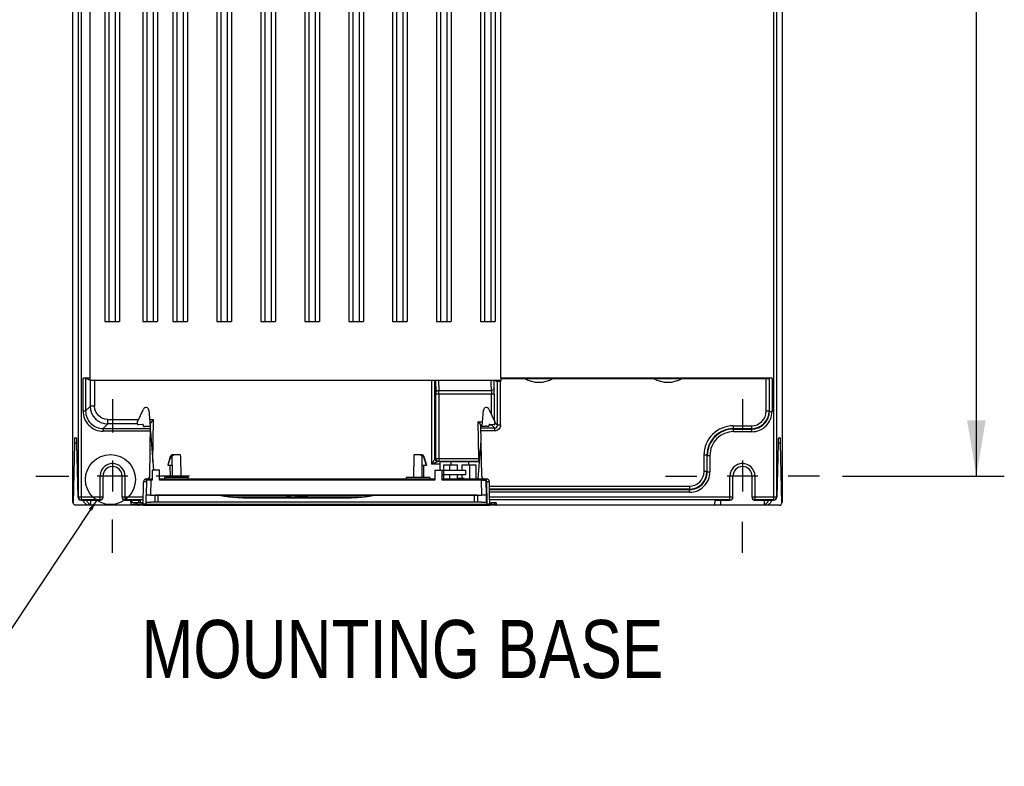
# Model space of a CAD drawing. Header units: inches. Extents: x 0 to 82.7, y 0 to 58.5.
# Tile 24 of 60: x 52.2 to 65.4, y 16.1 to 26.1. Entities that reach past the tile are written whole.
import ezdxf

# ---------------------------------------------------------------- set-up
doc = ezdxf.new("R2010")
doc.units = ezdxf.units.IN
doc.header["$LTSCALE"] = 4.547244
doc.header["$MEASUREMENT"] = 0
doc.linetypes.add('CENTER', pattern=[0.6, 0.375, -0.075, 0.075, -0.075])
doc.layers.get('0').update_dxf_attribs({"linetype": 'CONTINUOUS'})
doc.layers.add('DEFAULT_1', color=7, linetype='CENTER')
doc.styles.get("Standard").update_dxf_attribs({"font": 'txt', "width": 0.8})
doc.styles.add('TEXTSTYLE_5', font='txt', dxfattribs={"width": 0.8})
doc.dimstyles.new('DIMSTYLE_2', dxfattribs={"dimtxt": 0.78125, "dimasz": 0.75, "dimexe": 0.18, "dimexo": 0.0625, "dimgap": 0.09, "dimtad": 1, "dimdec": 0, "dimzin": 4, "dimdsep": 46, "dimtxsty": 'STANDARD', "dimblk": '_FILLED', "dimblk1": '_FILLED', "dimblk2": '_FILLED', "dimcen": 0.09, "dimadec": 0, "dimazin": 0, "dimtfac": 1, "dimtdec": 0, "dimtofl": 0, "dimtmove": 0, "dimatfit": 3, "dimldrblk": '_FILLED', "dimfxl": 1, "dimtolj": 1, "dimtzin": 4, "dimarcsym": 0})
doc.dimstyles.get("Standard").update_dxf_attribs({"dimtxt": 0.78125, "dimasz": 0.15, "dimexe": 0.18, "dimexo": 0.0625, "dimgap": 0.09, "dimtad": 1, "dimdec": 3, "dimzin": 4, "dimdsep": 46, "dimtxsty": 'STANDARD', "dimblk": '_FILLED', "dimblk1": '_FILLED', "dimblk2": '_FILLED', "dimcen": 0.09, "dimadec": 0, "dimazin": 0, "dimtp": 0.001, "dimtm": 0.001, "dimtfac": 1, "dimtdec": 3, "dimtofl": 0, "dimtmove": 0, "dimatfit": 3, "dimldrblk": '_FILLED', "dimfxl": 1, "dimtolj": 1, "dimtzin": 4, "dimarcsym": 0})

# ---------------------------------------------------------------- blocks, each defined once
blk = doc.blocks.new('_FILLED')
at = {"color": 0, "linetype": 'BYBLOCK'}
blk.add_solid([(0, 0), (-1, 0.167), (-1, -0.167)], dxfattribs=at)
blk = doc.blocks.new('*D7')
at = {"color": 7, "linetype": 'CONTINUOUS'}
for p, q in [((63.253, 35.793), (65.425, 35.793)), ((65.05, 35.793), (65.05, 27.885)), ((65.05, 19.976), (65.05, 27.885)), ((63.253, 19.976), (65.425, 19.976))]:
    blk.add_line(p, q, dxfattribs=at)
at = {"color": 7, "linetype": 'CONTINUOUS', "xscale": 0.75, "yscale": 0.75, "zscale": 0.75}
for p, rotation in [((65.05, 35.793), 90), ((65.05, 19.976), 270)]:
    blk.add_blockref('_FILLED', p, dxfattribs=dict(at, rotation=rotation))
at = {"color": 7, "linetype": 'CONTINUOUS', "insert": (64.074, 27.885), "char_height": 0.7812, "width": 1.875, "attachment_point": 2, "rotation": 90, "line_spacing_factor": 0.9}
blk.add_mtext('402', dxfattribs=at)

msp = doc.modelspace()

# ---------------------------------------------------------------- linework, layer by layer
at = {"color": 7, "linetype": 'CONTINUOUS'}
for p, q in [((52.91, 19.621), (52.91, 36.079)), ((52.983, 19.694), (52.983, 36.006)), ((53.022, 36.046), (53.022, 19.655)), ((54.312, 22.053), (54.312, 36.086)), ((54.391, 36.086), (54.391, 22.053)), ((54.902, 22.053), (54.902, 36.086)), ((54.982, 36.086), (54.982, 22.053)), ((55.493, 22.053), (55.493, 36.086)), ((55.572, 36.086), (55.572, 22.053)), ((56.083, 22.053), (56.083, 36.086)), ((56.163, 36.086), (56.163, 22.053)), ((56.674, 22.053), (56.674, 36.086)), ((56.754, 36.086), (56.754, 22.053)), ((57.264, 22.053), (57.264, 36.086)), ((57.344, 36.086), (57.344, 22.053)), ((57.855, 22.053), (57.855, 36.086)), ((57.935, 36.086), (57.935, 22.053)), ((58.445, 22.053), (58.445, 36.086)), ((58.525, 36.086), (58.525, 22.053)), ((62.326, 19.655), (62.326, 36.046)), ((62.366, 36.006), (62.366, 19.694)), ((62.438, 36.079), (62.438, 19.621)), ((53.14, 21.264), (53.14, 34.876)), ((53.396, 22.053), (53.396, 34.543)), ((53.476, 34.543), (53.476, 22.053)), ((53.908, 22.053), (53.908, 34.543)), ((53.987, 34.543), (53.987, 22.053)), ((58.659, 21.289), (58.659, 32.542)), ((53.337, 30.939), (53.337, 22.053)), ((53.534, 30.939), (53.534, 22.053)), ((53.849, 30.939), (53.849, 22.053)), ((54.046, 30.939), (54.046, 22.053)), ((54.253, 30.939), (54.253, 22.053)), ((54.45, 30.939), (54.45, 22.053)), ((54.844, 30.939), (54.844, 22.053)), ((55.04, 30.939), (55.04, 22.053)), ((55.434, 30.939), (55.434, 22.053)), ((55.631, 30.939), (55.631, 22.053)), ((56.025, 30.939), (56.025, 22.053)), ((56.222, 30.939), (56.222, 22.053)), ((56.615, 30.939), (56.615, 22.053)), ((56.812, 30.939), (56.812, 22.053)), ((57.206, 30.939), (57.206, 22.053)), ((57.403, 30.939), (57.403, 22.053)), ((57.796, 30.939), (57.796, 22.053)), ((57.993, 30.939), (57.993, 22.053)), ((58.387, 30.939), (58.387, 22.053)), ((58.584, 30.939), (58.584, 22.053)), ((53.337, 22.053), (53.534, 22.053)), ((53.849, 22.053), (54.046, 22.053)), ((54.253, 22.053), (54.45, 22.053)), ((54.844, 22.053), (55.04, 22.053)), ((55.434, 22.053), (55.631, 22.053)), ((56.025, 22.053), (56.222, 22.053)), ((56.615, 22.053), (56.812, 22.053)), ((57.206, 22.053), (57.403, 22.053)), ((57.796, 22.053), (57.993, 22.053)), ((58.387, 22.053), (58.584, 22.053)), ((53.14, 21.289), (53.045, 21.289)), ((53.045, 20.85), (53.045, 21.289)), ((53.08, 21.289), (53.141, 21.263)), ((53.08, 21.289), (53.08, 20.85)), ((53.14, 21.264), (57.778, 21.264)), ((53.142, 21.264), (53.142, 20.912)), ((53.201, 21.263), (53.201, 20.914)), ((57.734, 20.134), (57.734, 21.263)), ((57.773, 20.212), (57.774, 21.263)), ((57.778, 21.263), (58.659, 21.263)), ((57.783, 21.263), (57.786, 21.1)), ((57.823, 21.263), (57.825, 21.126)), ((58.572, 21.151), (58.57, 21.263)), ((58.594, 21.263), (58.594, 21.25)), ((58.594, 21.25), (58.659, 21.25)), ((58.615, 20.661), (58.615, 21.25)), ((58.655, 20.662), (58.655, 21.25)), ((62.304, 21.289), (58.659, 21.289)), ((58.659, 21.286), (58.978, 21.286)), ((58.659, 21.286), (58.659, 21.25)), ((58.978, 21.286), (59.363, 21.286)), ((59.363, 21.286), (60.71, 21.286)), ((60.71, 21.286), (61.095, 21.286)), ((61.095, 21.286), (62.225, 21.286)), ((62.225, 20.848), (62.225, 21.286)), ((62.269, 21.289), (62.264, 21.287)), ((62.264, 21.287), (62.264, 20.848)), ((62.269, 20.843), (62.269, 21.289)), ((62.304, 21.289), (62.304, 20.843)), ((57.786, 21.075), (57.786, 21.1)), ((58.572, 21.075), (57.786, 21.075)), ((57.786, 20.212), (57.786, 21.075)), ((57.825, 21.126), (58.533, 21.126)), ((57.825, 21.075), (57.825, 20.173)), ((58.533, 20.802), (58.533, 21.075)), ((58.572, 21.075), (58.572, 20.718)), ((53.142, 20.912), (53.08, 20.85)), ((53.045, 20.85), (53.08, 20.85)), ((53.777, 20.703), (53.857, 20.874)), ((53.929, 20.861), (53.946, 20.641)), ((58.41, 20.644), (58.428, 20.861)), ((58.5, 20.874), (58.58, 20.703)), ((62.264, 20.848), (62.225, 20.848)), ((62.269, 20.843), (62.264, 20.848)), ((62.269, 20.843), (62.304, 20.843)), ((53.316, 20.614), (53.378, 20.676)), ((53.378, 20.736), (53.792, 20.736)), ((53.378, 20.676), (53.378, 20.736)), ((53.777, 20.676), (53.378, 20.676)), ((53.777, 20.672), (53.777, 20.703)), ((53.845, 20.669), (53.785, 20.664)), ((53.857, 20.642), (53.856, 20.66)), ((53.857, 20.642), (53.874, 20.642)), ((53.891, 20.641), (53.874, 20.642)), ((53.933, 20.641), (53.891, 20.641)), ((53.939, 20.736), (53.994, 20.736)), ((53.942, 19.976), (53.954, 20.68)), ((53.954, 20.676), (53.944, 20.676)), ((53.945, 20.653), (53.953, 20.653)), ((53.984, 20.17), (53.994, 20.736)), ((58.351, 20.704), (58.415, 20.704)), ((58.351, 20.704), (58.36, 20.212)), ((58.372, 20.684), (58.351, 20.704)), ((58.38, 20.676), (58.372, 20.684)), ((58.391, 20.665), (58.38, 20.676)), ((58.391, 20.665), (58.412, 20.665)), ((58.403, 19.976), (58.391, 20.665)), ((58.411, 20.644), (58.453, 20.644)), ((58.471, 20.644), (58.453, 20.644)), ((58.471, 20.644), (58.5, 20.644)), ((58.5, 20.644), (58.501, 20.66)), ((58.501, 20.665), (58.533, 20.665)), ((58.571, 20.664), (58.511, 20.669)), ((58.533, 20.665), (58.533, 20.667)), ((58.533, 20.665), (58.576, 20.622)), ((58.58, 20.672), (58.58, 20.703)), ((58.615, 20.661), (58.58, 20.697)), ((58.655, 20.661), (58.615, 20.661)), ((61.783, 20.651), (62.028, 20.651)), ((61.783, 20.651), (61.783, 20.611)), ((62.028, 20.651), (62.028, 20.611)), ((53.316, 20.614), (53.953, 20.614)), ((53.316, 20.614), (53.316, 20.578)), ((53.952, 20.578), (53.316, 20.578)), ((53.952, 20.572), (53.994, 20.055)), ((58.392, 20.622), (58.576, 20.622)), ((58.576, 20.582), (58.392, 20.582)), ((58.576, 20.622), (58.576, 20.582)), ((62.028, 20.611), (61.783, 20.611)), ((61.788, 20.607), (61.783, 20.611)), ((61.788, 20.607), (62.032, 20.607)), ((61.788, 20.571), (61.788, 20.607)), ((62.032, 20.571), (61.788, 20.571)), ((62.028, 20.611), (62.032, 20.607)), ((62.032, 20.571), (62.032, 20.607)), ((52.929, 20.418), (52.911, 19.612)), ((52.963, 20.418), (52.929, 20.418)), ((52.933, 20.488), (52.959, 20.488)), ((52.979, 19.69), (52.963, 20.418)), ((58.353, 19.937), (58.395, 20.451)), ((62.386, 20.418), (62.37, 19.69)), ((62.42, 20.418), (62.386, 20.418)), ((62.39, 20.488), (62.416, 20.488)), ((62.437, 19.612), (62.42, 20.418)), ((54.237, 20.26), (54.218, 20.24)), ((54.352, 20.26), (54.238, 20.26)), ((54.354, 20.249), (54.359, 19.957)), ((57.491, 20.249), (57.486, 19.957)), ((57.607, 20.26), (57.492, 20.26)), ((57.607, 20.26), (57.627, 20.24)), ((61.429, 20.257), (61.39, 20.257)), ((61.39, 20.035), (61.39, 20.257)), ((61.429, 20.257), (61.434, 20.253)), ((61.429, 20.257), (61.429, 20.035)), ((61.434, 20.253), (61.469, 20.253)), ((61.434, 20.03), (61.434, 20.253)), ((61.469, 20.253), (61.469, 20.03)), ((53.442, 20.183), (53.442, 19.77)), ((54.218, 20.24), (54.186, 20.122)), ((54.186, 20.122), (54.241, 20.122)), ((54.23, 20.24), (54.218, 20.24)), ((54.22, 19.956), (54.218, 20.122)), ((54.241, 20.122), (54.242, 20.242)), ((54.241, 20.122), (54.242, 19.957)), ((57.603, 20.122), (57.602, 20.242)), ((57.602, 19.957), (57.603, 20.122)), ((57.603, 20.122), (57.659, 20.122)), ((57.627, 20.24), (57.615, 20.24)), ((57.624, 19.956), (57.627, 20.122)), ((57.627, 20.24), (57.659, 20.122)), ((57.842, 20.134), (57.734, 20.134)), ((57.773, 20.212), (58.36, 20.212)), ((58.361, 20.173), (57.813, 20.173)), ((58.373, 20.165), (57.842, 20.165)), ((57.842, 20.165), (57.842, 20.055)), ((57.891, 20.126), (58.078, 20.126)), ((57.891, 20.126), (57.891, 19.937)), ((57.97, 20.126), (57.97, 20.055)), ((57.989, 20.165), (57.989, 20.126)), ((58.078, 20.055), (58.078, 20.126)), ((58.137, 20.126), (58.324, 20.126)), ((58.137, 20.126), (58.137, 20.055)), ((58.225, 20.165), (58.225, 20.126)), ((58.245, 19.937), (58.245, 20.126)), ((58.324, 20.126), (58.324, 19.937)), ((58.376, 20.213), (58.36, 20.212)), ((58.36, 20.212), (58.361, 20.173)), ((58.361, 20.165), (58.361, 20.173)), ((61.907, 20.183), (61.907, 19.77)), ((54.072, 20.055), (53.973, 20.055)), ((53.973, 20.055), (53.973, 19.922)), ((54.072, 19.922), (54.072, 20.055)), ((57.773, 20.055), (58.186, 20.055)), ((57.773, 20.055), (57.773, 19.922)), ((57.871, 19.922), (57.871, 20.055)), ((58.186, 19.992), (57.891, 19.992)), ((57.97, 19.992), (57.97, 19.937)), ((58.078, 19.941), (58.078, 19.992)), ((58.137, 19.992), (58.137, 19.937)), ((58.186, 20.055), (58.186, 19.992)), ((61.429, 20.035), (61.39, 20.035)), ((61.434, 20.03), (61.429, 20.035)), ((61.434, 20.03), (61.469, 20.03)), ((53.275, 19.976), (53.235, 19.976)), ((53.314, 19.976), (53.275, 19.976)), ((53.275, 19.652), (53.275, 19.975)), ((53.57, 19.976), (53.314, 19.976)), ((53.314, 19.691), (53.314, 19.976)), ((53.609, 19.976), (53.57, 19.976)), ((53.57, 19.691), (53.57, 19.976)), ((53.609, 19.977), (53.609, 19.652)), ((53.649, 19.976), (53.609, 19.976)), ((53.853, 19.583), (53.858, 19.898)), ((53.896, 19.909), (53.895, 19.937)), ((53.898, 19.921), (53.895, 19.719)), ((53.898, 19.937), (53.902, 19.937)), ((53.91, 19.922), (53.899, 19.922)), ((53.942, 19.922), (53.91, 19.922)), ((53.914, 19.937), (53.973, 19.937)), ((53.95, 19.922), (53.942, 19.922)), ((53.957, 19.922), (53.95, 19.922)), ((53.957, 19.922), (53.954, 19.72)), ((53.957, 19.937), (53.957, 19.922)), ((53.973, 19.922), (53.957, 19.922)), ((54.072, 19.937), (57.773, 19.937)), ((57.773, 19.922), (54.072, 19.922)), ((54.456, 19.957), (54.141, 19.957)), ((54.141, 19.957), (54.141, 19.937)), ((54.456, 19.957), (54.456, 19.937)), ((55.754, 19.922), (55.754, 19.937)), ((56.09, 19.937), (56.09, 19.922)), ((57.704, 19.957), (57.389, 19.957)), ((57.389, 19.957), (57.389, 19.937)), ((57.704, 19.957), (57.704, 19.937)), ((57.871, 19.937), (58.466, 19.937)), ((58.399, 19.922), (57.871, 19.922)), ((58.166, 19.941), (58.068, 19.941)), ((58.068, 19.941), (58.068, 19.937)), ((58.095, 19.941), (58.095, 19.937)), ((58.101, 19.941), (58.101, 19.937)), ((58.116, 19.941), (58.116, 19.937)), ((58.131, 19.941), (58.131, 19.937)), ((58.166, 19.941), (58.166, 19.937)), ((58.399, 19.922), (58.399, 19.937)), ((58.403, 19.72), (58.399, 19.922)), ((58.414, 19.922), (58.446, 19.922)), ((58.446, 19.922), (58.458, 19.922)), ((58.458, 19.921), (58.462, 19.719)), ((58.466, 19.898), (58.458, 19.898)), ((58.462, 19.936), (58.46, 19.909)), ((58.466, 19.898), (58.466, 19.937)), ((58.466, 19.898), (58.472, 19.598)), ((58.508, 19.758), (58.506, 19.898)), ((61.739, 19.976), (61.7, 19.976)), ((61.779, 19.976), (61.739, 19.976)), ((61.739, 19.652), (61.739, 19.975)), ((62.035, 19.976), (61.779, 19.976)), ((61.779, 19.691), (61.779, 19.976)), ((62.074, 19.976), (62.035, 19.976)), ((62.035, 19.691), (62.035, 19.976)), ((62.074, 19.977), (62.074, 19.652)), ((62.113, 19.976), (62.074, 19.976)), ((53.895, 19.627), (53.895, 19.719)), ((53.954, 19.72), (58.403, 19.72)), ((54.013, 19.629), (54.013, 19.717)), ((58.304, 19.718), (54.052, 19.718)), ((54.052, 19.718), (54.052, 19.628)), ((54.886, 19.717), (54.882, 19.718)), ((56.042, 19.717), (56.046, 19.718)), ((58.304, 19.628), (58.304, 19.718)), ((58.344, 19.717), (58.344, 19.629)), ((58.462, 19.719), (58.462, 19.627)), ((58.507, 19.838), (61.193, 19.838)), ((61.193, 19.798), (58.508, 19.798)), ((58.508, 19.794), (61.197, 19.794)), ((61.197, 19.758), (58.509, 19.758)), ((58.509, 19.694), (58.509, 19.758)), ((61.193, 19.838), (61.193, 19.798)), ((61.193, 19.798), (61.197, 19.794)), ((61.197, 19.758), (61.197, 19.794)), ((53.747, 19.583), (52.95, 19.583)), ((52.983, 19.694), (52.979, 19.69)), ((52.983, 19.694), (53.314, 19.694)), ((53.019, 19.652), (53.022, 19.655)), ((53.019, 19.652), (53.275, 19.652)), ((53.275, 19.655), (53.022, 19.655)), ((53.151, 19.596), (53.152, 19.652)), ((53.57, 19.694), (53.855, 19.694)), ((53.854, 19.655), (53.609, 19.655)), ((53.609, 19.652), (53.732, 19.652)), ((53.685, 19.652), (53.686, 19.595)), ((53.705, 19.616), (53.705, 19.652)), ((53.792, 19.616), (53.705, 19.616)), ((53.773, 19.594), (53.725, 19.594)), ((53.733, 19.594), (53.733, 19.583)), ((53.747, 19.597), (53.75, 19.614)), ((53.767, 19.596), (53.77, 19.614)), ((53.767, 19.596), (53.833, 19.596)), ((53.834, 19.614), (53.77, 19.614)), ((53.791, 19.649), (53.792, 19.616)), ((53.811, 19.65), (53.812, 19.617)), ((53.812, 19.593), (53.812, 19.585)), ((53.853, 19.583), (53.812, 19.583)), ((53.834, 19.615), (53.833, 19.596)), ((53.853, 19.584), (58.511, 19.584)), ((53.893, 19.598), (53.893, 19.627)), ((53.893, 19.598), (58.472, 19.598)), ((58.403, 19.626), (53.954, 19.626)), ((54.052, 19.628), (58.304, 19.628)), ((55.021, 19.697), (55.907, 19.698)), ((55.021, 19.697), (55.026, 19.697)), ((55.024, 19.698), (55.026, 19.698)), ((55.341, 19.681), (56.504, 19.681)), ((55.725, 19.682), (55.726, 19.682)), ((55.726, 19.682), (55.728, 19.682)), ((55.728, 19.682), (55.731, 19.682)), ((55.731, 19.682), (55.741, 19.682)), ((55.734, 19.682), (55.732, 19.682)), ((55.781, 19.697), (55.781, 19.697)), ((55.781, 19.697), (55.781, 19.697)), ((55.784, 19.697), (55.789, 19.697)), ((55.792, 19.681), (55.794, 19.681)), ((55.796, 19.684), (55.822, 19.686)), ((55.92, 19.695), (55.923, 19.695)), ((55.923, 19.695), (55.926, 19.695)), ((55.936, 19.696), (55.94, 19.696)), ((55.94, 19.699), (55.949, 19.7)), ((55.963, 19.697), (56.829, 19.698)), ((55.968, 19.697), (55.968, 19.697)), ((56.024, 19.712), (56.022, 19.712)), ((56.462, 19.681), (56.488, 19.681)), ((56.488, 19.681), (56.492, 19.681)), ((56.492, 19.681), (56.514, 19.681)), ((56.809, 19.697), (56.814, 19.697)), ((56.829, 19.698), (56.829, 19.698)), ((58.509, 19.694), (61.779, 19.694)), ((58.511, 19.615), (58.509, 19.694)), ((61.739, 19.655), (58.51, 19.655)), ((58.511, 19.614), (58.511, 19.583)), ((62.399, 19.583), (58.511, 19.583)), ((58.575, 19.614), (58.53, 19.614)), ((58.531, 19.596), (58.53, 19.614)), ((58.531, 19.596), (58.578, 19.596)), ((58.575, 19.614), (58.578, 19.596)), ((58.595, 19.614), (58.597, 19.597)), ((61.536, 19.585), (61.538, 19.65)), ((61.615, 19.583), (61.616, 19.652)), ((61.616, 19.652), (61.739, 19.652)), ((62.035, 19.694), (62.366, 19.694)), ((62.326, 19.655), (62.074, 19.655)), ((62.074, 19.652), (62.33, 19.652)), ((62.197, 19.652), (62.198, 19.596)), ((62.33, 19.652), (62.326, 19.655)), ((62.37, 19.69), (62.366, 19.694))]:
    msp.add_line(p, q, dxfattribs=at)
for points in [[(55.723, 19.682), (55.723, 19.682), (55.723, 19.682), (55.723, 19.682), (55.724, 19.682), (55.724, 19.682), (55.725, 19.682)], [(55.741, 19.682), (55.769, 19.683), (55.796, 19.684)], [(55.789, 19.697), (55.794, 19.697), (55.799, 19.697), (55.804, 19.697), (55.808, 19.696), (55.813, 19.696), (55.817, 19.696), (55.82, 19.696), (55.824, 19.695), (55.827, 19.695), (55.83, 19.695), (55.832, 19.694), (55.834, 19.694), (55.836, 19.694), (55.837, 19.694), (55.837, 19.694)], [(55.822, 19.686), (55.848, 19.687), (55.873, 19.69)], [(55.873, 19.69), (55.897, 19.692), (55.92, 19.695)], [(55.926, 19.695), (55.929, 19.696), (55.933, 19.696), (55.936, 19.696)], [(55.94, 19.696), (55.944, 19.697), (55.949, 19.697), (55.953, 19.697)], [(55.953, 19.697), (55.958, 19.697), (55.963, 19.697)], [(56.023, 19.711), (56.022, 19.711), (56.021, 19.71), (56.021, 19.71), (56.021, 19.71), (56.022, 19.711), (56.024, 19.711), (56.024, 19.711)]]:
    msp.add_lwpolyline(points, dxfattribs=at)
msp.add_circle((53.414, 19.928), 0.336, dxfattribs=at)
for centre, radius, start, end in [((11.048, 20.406), 47.49, 0.869, 1.0341), ((59.17, 21.63), 0.394, 240.7172, 299.2828), ((60.903, 21.63), 0.394, 240.7172, 299.2828), ((51.145, 21.079), 6.681, 359.9651, 0.4017), ((53.378, 20.912), 0.236, 180.0313, 269.9949), ((53.316, 20.85), 0.272, 179.997, 270.003), ((53.316, 20.85), 0.236, 179.9991, 270.0009), ((53.891, 20.858), 0.0379, 4.5987, 155), ((58.465, 20.858), 0.0379, 25, 175.4013), ((62.028, 20.848), 0.236, 270.0069, 359.9931), ((62.028, 20.848), 0.197, 269.9938, 0.0056), ((62.032, 20.843), 0.272, 269.997, 0.003), ((62.032, 20.843), 0.236, 269.9991, 0.0009), ((53.785, 20.672), 0.00787, 180, 275), ((53.846, 20.659), 0.00984, 3.0734, 95), ((53.934, 19.788), 0.854, 89.1909, 90.0603), ((54.133, 20.575), 0.21, 143.5324, 144.9757), ((58.411, 21.757), 1.102, 269.8182, 269.9996), ((58.51, 20.659), 0.00984, 85, 176.9266), ((58.533, 20.704), 0.0391, 270.0339, 277.5798), ((58.572, 20.672), 0.00787, 265, 360), ((58.576, 20.661), 0.0393, 269.9724, 0.029), ((61.783, 20.257), 0.394, 89.9962, 180.0038), ((61.783, 20.257), 0.354, 89.9938, 180.0062), ((61.788, 20.253), 0.354, 89.999, 180.001), ((61.788, 20.253), 0.319, 89.9959, 180.0042), ((55.419, 18.411), 2.177, 121.8481, 122.715), ((54.314, 20.249), 0.0401, 1.0205, 15.8539), ((57.531, 20.249), 0.0401, 164.1458, 178.9798), ((56.426, 18.411), 2.177, 57.285, 58.1519), ((57.573, 20.207), 0.0533, 35.1162, 38.5385), ((57.813, 20.212), 0.0394, 179.9959, 269.9954), ((58.361, 20.134), 0.0394, 73.1938, 90), ((53.442, 19.976), 0.128, 0.0813, 180), ((57.891, 19.972), 0.0197, 90, 180), ((61.193, 20.035), 0.236, 270.0069, 359.9931), ((61.193, 20.035), 0.197, 269.9944, 0.0062), ((61.197, 20.03), 0.272, 269.997, 0.003), ((61.197, 20.03), 0.236, 269.9991, 0.0009), ((61.907, 19.976), 0.128, 0, 180), ((53.898, 19.898), 0.0394, 90, 179), ((53.866, 18.287), 1.611, 89.4113, 89.5755), ((53.861, 17.811), 2.087, 88.9924, 89.4059), ((53.914, 19.921), 0.0157, 89.998, 178.9984), ((53.902, 19.976), 0.0394, 270, 359), ((58.422, 15.002), 4.92, 90.0897, 90.2676), ((58.442, 19.976), 0.0394, 181, 270), ((58.442, 19.921), 0.0157, 1.0017, 90.0019), ((58.466, 19.898), 0.0394, 1, 90), ((55.229, 21.559), 1.873, 259.3387, 260.626), ((55.228, 21.562), 1.876, 259.516, 260.2028), ((57.326, 19.732), 1.419, 180.5806, 180.7372), ((55.752, 21.022), 1.337, 280.9717, 282.5673), ((55.754, 21.028), 1.343, 281.5902, 282.7608), ((55.773, 20.997), 1.311, 281.8453, 282.5786), ((56.61, 21.599), 1.914, 277.8881, 280.6165), ((53.022, 19.694), 0.0394, 180.0474, 269.9526), ((53.275, 19.694), 0.0394, 269.9902, 359.9902), ((53.275, 19.691), 0.0394, 269.9932, 359.9872), ((53.609, 19.694), 0.0394, 180.0098, 270.0098), ((53.609, 19.691), 0.0394, 202.7035, 269.9973), ((53.761, 20.618), 1.035, 271.1007, 271.9008), ((53.833, 18.864), 0.733, 89.7267, 89.9993), ((55.234, 21.602), 1.917, 260.2053, 261.5154), ((55.138, 21.013), 1.32, 260.6621, 261.71), ((55.242, 21.651), 1.966, 261.5131, 262.1351), ((55.247, 21.689), 2.005, 262.1352, 262.7349), ((55.328, 22.319), 2.64, 262.7306, 262.9233), ((55.268, 21.843), 2.16, 262.9233, 263.0514), ((55.144, 20.817), 1.127, 263.0176, 263.3521), ((55.309, 22.247), 2.566, 263.3885, 263.9325), ((55.026, 19.741), 0.0438, 270.0921, 279.2408), ((55.225, 21.454), 1.768, 263.8133, 263.9339), ((55.04, 19.718), 0.0229, 264.0063, 275.093), ((55.148, 20.727), 1.038, 263.8943, 264.1938), ((55.268, 21.861), 2.178, 264.0814, 264.8061), ((55.291, 22.134), 2.451, 264.8455, 267.249), ((55.328, 22.906), 3.224, 267.2549, 268.9152), ((55.4, 26.221), 6.54, 268.8311, 269.1881), ((55.343, 22.37), 2.689, 269.239, 269.9486), ((55.352, 19.724), 0.0433, 219.0031, 270), ((55.728, 20.18), 0.499, 269.5398, 270.0234), ((55.728, 19.711), 0.0305, 270.0447, 279.3452), ((55.672, 22.208), 2.527, 271.3623, 271.787), ((55.728, 19.712), 0.0314, 279.3231, 283.7486), ((55.672, 22.038), 2.356, 271.6687, 272.2348), ((55.679, 21.985), 2.304, 271.787, 272.2622), ((55.681, 21.806), 2.125, 272.2367, 272.8826), ((55.687, 21.801), 2.119, 272.2622, 272.7898), ((55.78, 19.069), 0.628, 89.1301, 89.9184), ((55.689, 21.655), 1.973, 272.8827, 273.599), ((55.698, 21.582), 1.9, 272.7795, 273.9951), ((55.696, 21.532), 1.85, 273.5992, 274.3878), ((55.716, 21.328), 1.645, 273.9868, 276.2434), ((55.726, 21.231), 1.548, 276.2642, 277.1119), ((55.907, 20.214), 0.517, 270.0328, 271.3466), ((55.946, 19.456), 0.241, 95.8167, 96.894), ((55.92, 19.72), 0.0254, 265.0538, 277.0972), ((55.931, 19.851), 0.152, 277.0629, 278.6137), ((55.956, 19.727), 0.0268, 255.0056, 264.3017), ((55.739, 21.092), 1.408, 278.7681, 280.2003), ((55.748, 21.04), 1.355, 280.2045, 280.9699), ((55.75, 21.049), 1.365, 281.2675, 281.5133), ((56.02, 19.736), 0.0254, 263.6627, 281.0678), ((55.774, 20.991), 1.304, 281.0788, 281.8453), ((56.054, 20.126), 0.428, 267.9065, 268.9595), ((56.056, 20.199), 0.501, 268.9509, 269.9222), ((56.478, 25.177), 5.496, 270.3728, 270.6479), ((56.498, 23.614), 3.933, 270.6104, 271.8109), ((56.517, 22.906), 3.224, 271.0848, 272.7451), ((56.533, 22.52), 2.838, 271.814, 273.6187), ((56.55, 22.199), 2.517, 272.7684, 274.4987), ((56.589, 21.585), 1.902, 273.6876, 275.091), ((56.567, 21.965), 2.282, 274.5209, 275.1942), ((56.591, 21.58), 1.897, 275.0674, 275.3176), ((56.577, 21.861), 2.178, 275.1939, 275.9186), ((56.696, 20.727), 1.038, 275.8062, 276.1057), ((56.536, 22.247), 2.566, 276.0675, 276.6115), ((56.801, 19.958), 0.262, 276.3234, 276.6437), ((56.826, 19.738), 0.0399, 276.669, 286.412), ((56.7, 20.817), 1.127, 276.6479, 276.9824), ((56.576, 21.843), 2.16, 276.9486, 277.0767), ((56.517, 22.319), 2.64, 277.0767, 277.2694), ((56.598, 21.688), 2.004, 277.265, 277.9014), ((58.472, 17.511), 2.087, 89.5943, 90.0077), ((58.475, 17.983), 1.615, 89.4261, 89.589), ((61.739, 19.694), 0.0394, 269.9902, 359.9902), ((61.739, 19.691), 0.0394, 269.9932, 359.9872), ((62.074, 19.694), 0.0394, 180.0098, 270.0098), ((62.074, 19.691), 0.0394, 202.7035, 269.9973), ((62.169, 19.702), 0.142, 327.0403, 330.0338), ((62.161, 19.707), 0.151, 330.0891, 338.5327), ((62.326, 19.694), 0.0394, 270.0474, 359.9526)]:
    msp.add_arc(centre, radius, start, end, dxfattribs=at)
for centre, major_axis, ratio, start_param, end_param in [((53.045, 21.289), (0.0354, 0), 0.007434, 0.017453, 1.570796), ((62.225, 21.287), (0.0394, 0), 0.007434, -1.570796, -0.017453), ((62.304, 21.289), (0.0354, 0), 0.007434, 1.570796, 3.124139), ((52.933, 20.291), (0, 0.197), 0.026186, -0.000012, 0.872652), ((52.959, 20.291), (0, 0.197), 0.026186, -0.872652, 0.000012), ((62.39, 20.291), (0, 0.197), 0.026186, -0.000012, 0.872652), ((62.416, 20.291), (0, 0.197), 0.026186, -0.872652, 0.000012), ((53.954, 19.719), (0.0591, 0), 0.026177, 1.571087, 3.141125), ((58.403, 19.719), (0.0591, 0), 0.026177, 0.000468, 1.570506), ((53.767, 19.597), (0.0199, 0), 0.025911, 3.137702, 4.705909), ((53.77, 19.614), (0.0199, 0), 0.025888, 1.569501, 3.137709), ((53.954, 19.627), (0.0591, 0), 0.026177, 3.141579, 4.712097), ((58.403, 19.627), (0.0591, 0), 0.026177, -1.570505, 0.000013), ((58.575, 19.614), (0.0199, 0), 0.025888, 0.003884, 1.572092), ((58.577, 19.597), (0.0199, 0), 0.025911, -1.564316, -1.38494), ((62.33, 19.69), (0.0367, 0.0146), 0.970202, -1.960662, -0.390551)]:
    msp.add_ellipse(centre, major_axis=major_axis, ratio=ratio, start_param=start_param, end_param=end_param, dxfattribs=at)
for points, knots in [([(57.786, 21.1), (57.786, 21.107), (57.798, 21.123), (57.815, 21.126), (57.825, 21.126)], [0, 0, 0, 0, 0.426988, 1, 1, 1, 1]), ([(58.572, 21.151), (58.572, 21.144), (58.559, 21.129), (58.542, 21.126), (58.533, 21.126)], [0, 0, 0, 0, 0.426983, 1, 1, 1, 1]), ([(58.533, 21.126), (58.533, 21.122), (58.533, 21.105), (58.533, 21.088), (58.533, 21.075)], [0, 0, 0, 0, 0.221697, 1, 1, 1, 1]), ([(58.572, 21.075), (58.572, 21.082), (58.572, 21.107), (58.572, 21.133), (58.572, 21.151)], [0, 0, 0, 0, 0.270356, 1, 1, 1, 1]), ([(53.201, 20.913), (53.194, 20.913), (53.18, 20.913), (53.164, 20.913), (53.153, 20.913), (53.148, 20.913), (53.144, 20.912), (53.142, 20.912), (53.142, 20.912)], [0, 0, 0, 0, 0.378544, 0.700733, 0.825095, 0.918626, 0.97755, 1, 1, 1, 1]), ([(53.378, 20.736), (53.333, 20.736), (53.239, 20.774), (53.201, 20.868), (53.201, 20.914)], [0, 0, 0, 0, 0.49999, 1, 1, 1, 1]), ([(53.953, 20.641), (53.953, 20.642), (53.949, 20.641), (53.948, 20.641), (53.946, 20.641)], [0, 0, 0, 0, 0.263342, 1, 1, 1, 1]), ([(53.954, 20.68), (53.954, 20.681), (53.956, 20.686), (53.959, 20.691), (53.962, 20.695)], [0, 0, 0, 0, 0.173188, 1, 1, 1, 1]), ([(53.965, 20.7), (53.967, 20.703), (53.977, 20.715), (53.987, 20.727), (53.994, 20.736)], [0, 0, 0, 0, 0.233635, 1, 1, 1, 1]), ([(58.391, 20.655), (58.391, 20.655), (58.394, 20.655), (58.396, 20.655), (58.401, 20.655), (58.405, 20.655), (58.407, 20.655)], [0, 0, 0, 0, 0.072904, 0.281404, 0.602766, 1, 1, 1, 1]), ([(58.411, 20.644), (58.409, 20.644), (58.404, 20.643), (58.398, 20.644), (58.395, 20.643), (58.392, 20.644), (58.392, 20.643)], [0, 0, 0, 0, 0.378578, 0.703422, 0.922416, 1, 1, 1, 1]), ([(58.655, 20.662), (58.655, 20.642), (58.639, 20.6), (58.596, 20.583), (58.576, 20.582)], [0, 0, 0, 0, 0.500313, 1, 1, 1, 1]), ([(53.609, 19.977), (53.609, 20.02), (53.572, 20.109), (53.462, 20.153), (53.375, 20.134), (53.32, 20.097), (53.283, 20.041), (53.275, 19.997), (53.275, 19.975)], [0, 0, 0, 0, 0.247567, 0.495134, 0.621345, 0.747547, 0.873764, 1, 1, 1, 1]), ([(57.773, 20.212), (57.773, 20.211), (57.77, 20.207), (57.765, 20.196), (57.752, 20.172), (57.741, 20.149), (57.734, 20.134)], [0, 0, 0, 0, 0.050928, 0.157423, 0.421219, 1, 1, 1, 1]), ([(57.734, 20.134), (57.742, 20.138), (57.757, 20.146), (57.775, 20.155), (57.79, 20.162), (57.8, 20.167), (57.807, 20.17), (57.811, 20.173), (57.813, 20.173)], [0, 0, 0, 0, 0.292172, 0.577731, 0.714335, 0.841552, 0.948401, 1, 1, 1, 1]), ([(62.074, 19.977), (62.074, 20.02), (62.037, 20.109), (61.926, 20.153), (61.84, 20.134), (61.784, 20.097), (61.748, 20.041), (61.739, 19.997), (61.739, 19.975)], [0, 0, 0, 0, 0.247567, 0.495134, 0.621345, 0.747547, 0.873764, 1, 1, 1, 1]), ([(53.878, 19.898), (53.875, 19.898), (53.871, 19.898), (53.864, 19.899), (53.861, 19.898), (53.858, 19.899), (53.858, 19.898)], [0, 0, 0, 0, 0.413793, 0.731359, 0.931221, 1, 1, 1, 1]), ([(58.506, 19.898), (58.506, 19.898), (58.504, 19.898), (58.503, 19.899), (58.499, 19.898), (58.492, 19.899), (58.481, 19.898), (58.472, 19.898), (58.466, 19.898)], [0, 0, 0, 0, 0.019559, 0.076469, 0.168959, 0.293202, 0.617483, 1, 1, 1, 1]), ([(54.052, 19.718), (54.047, 19.718), (54.038, 19.718), (54.027, 19.718), (54.02, 19.718), (54.016, 19.718), (54.014, 19.717), (54.013, 19.717), (54.013, 19.717)], [0, 0, 0, 0, 0.382373, 0.70647, 0.830659, 0.923131, 0.980098, 1, 1, 1, 1]), ([(54.942, 19.718), (54.941, 19.717), (54.936, 19.712), (54.928, 19.71), (54.924, 19.711)], [0, 0, 0, 0, 0.280618, 1, 1, 1, 1]), ([(55.928, 19.718), (55.929, 19.716), (55.935, 19.709), (55.943, 19.703), (55.949, 19.701)], [0, 0, 0, 0, 0.270273, 1, 1, 1, 1]), ([(56.06, 19.718), (56.059, 19.713), (56.058, 19.707), (56.057, 19.699), (56.055, 19.698)], [0, 0, 0, 0, 0.665381, 1, 1, 1, 1]), ([(56.87, 19.718), (56.869, 19.716), (56.865, 19.708), (56.857, 19.701), (56.851, 19.701)], [0, 0, 0, 0, 0.290424, 1, 1, 1, 1]), ([(58.344, 19.717), (58.344, 19.717), (58.342, 19.717), (58.34, 19.718), (58.336, 19.718), (58.33, 19.718), (58.318, 19.718), (58.309, 19.718), (58.304, 19.718)], [0, 0, 0, 0, 0.019902, 0.076869, 0.169341, 0.29353, 0.617627, 1, 1, 1, 1]), ([(52.95, 19.583), (52.941, 19.583), (52.923, 19.589), (52.913, 19.605), (52.911, 19.612)], [0, 0, 0, 0, 0.53702, 1, 1, 1, 1]), ([(52.979, 19.69), (52.979, 19.681), (52.987, 19.661), (53.008, 19.652), (53.019, 19.652)], [0, 0, 0, 0, 0.460196, 1, 1, 1, 1]), ([(53.107, 19.583), (53.102, 19.585), (53.084, 19.596), (53.069, 19.612), (53.06, 19.625)], [0, 0, 0, 0, 0.264669, 1, 1, 1, 1]), ([(53.125, 19.604), (53.121, 19.607), (53.105, 19.62), (53.095, 19.638), (53.09, 19.652)], [0, 0, 0, 0, 0.259109, 1, 1, 1, 1]), ([(53.705, 19.616), (53.703, 19.616), (53.698, 19.616), (53.692, 19.616), (53.689, 19.616), (53.686, 19.616), (53.686, 19.616)], [0, 0, 0, 0, 0.378154, 0.702805, 0.921959, 1, 1, 1, 1]), ([(53.686, 19.595), (53.686, 19.595), (53.687, 19.595), (53.689, 19.594), (53.693, 19.594), (53.7, 19.594), (53.711, 19.594), (53.72, 19.594), (53.725, 19.594)], [0, 0, 0, 0, 0.019635, 0.075676, 0.166874, 0.290148, 0.615109, 1, 1, 1, 1]), ([(53.732, 19.652), (53.742, 19.652), (53.761, 19.652), (53.783, 19.651), (53.797, 19.651), (53.804, 19.651), (53.808, 19.65), (53.811, 19.65), (53.811, 19.65)], [0, 0, 0, 0, 0.382125, 0.706178, 0.830398, 0.922938, 0.980005, 1, 1, 1, 1]), ([(53.781, 19.583), (53.778, 19.583), (53.762, 19.583), (53.746, 19.583), (53.733, 19.583)], [0, 0, 0, 0, 0.225507, 1, 1, 1, 1]), ([(53.773, 19.594), (53.778, 19.594), (53.787, 19.594), (53.798, 19.594), (53.805, 19.593), (53.809, 19.593), (53.81, 19.593), (53.812, 19.593), (53.812, 19.593)], [0, 0, 0, 0, 0.383306, 0.707737, 0.831577, 0.923558, 0.980171, 1, 1, 1, 1]), ([(53.812, 19.617), (53.812, 19.616), (53.808, 19.617), (53.805, 19.616), (53.799, 19.616), (53.794, 19.616), (53.792, 19.616)], [0, 0, 0, 0, 0.076632, 0.292962, 0.617844, 1, 1, 1, 1]), ([(53.812, 19.585), (53.812, 19.584), (53.81, 19.584), (53.807, 19.584), (53.802, 19.584), (53.798, 19.583), (53.796, 19.583)], [0, 0, 0, 0, 0.067488, 0.259459, 0.573173, 1, 1, 1, 1]), ([(53.834, 19.614), (53.836, 19.614), (53.841, 19.614), (53.847, 19.614), (53.85, 19.615), (53.853, 19.614), (53.853, 19.615)], [0, 0, 0, 0, 0.381722, 0.706434, 0.922969, 1, 1, 1, 1]), ([(53.853, 19.596), (53.853, 19.596), (53.851, 19.595), (53.848, 19.596), (53.843, 19.596), (53.839, 19.596), (53.837, 19.596)], [0, 0, 0, 0, 0.073767, 0.283965, 0.605722, 1, 1, 1, 1]), ([(53.893, 19.598), (53.884, 19.598), (53.871, 19.597), (53.858, 19.598), (53.853, 19.597)], [0, 0, 0, 0, 0.664564, 1, 1, 1, 1]), ([(54.013, 19.629), (54.013, 19.629), (54.014, 19.629), (54.016, 19.628), (54.02, 19.628), (54.027, 19.628), (54.038, 19.628), (54.047, 19.628), (54.052, 19.628)], [0, 0, 0, 0, 0.019902, 0.076869, 0.169341, 0.29353, 0.617627, 1, 1, 1, 1]), ([(54.947, 19.707), (54.955, 19.706), (54.981, 19.703), (55.006, 19.699), (55.024, 19.698)], [0, 0, 0, 0, 0.312774, 1, 1, 1, 1]), ([(55.021, 19.697), (55.021, 19.697), (55.03, 19.696), (55.03, 19.696), (55.034, 19.696)], [0, 0, 0, 0, 0.034738, 1, 1, 1, 1]), ([(55.047, 19.695), (55.046, 19.695), (55.045, 19.695), (55.044, 19.695), (55.043, 19.695)], [0, 0, 0, 0, 0.502601, 1, 1, 1, 1]), ([(55.289, 19.697), (55.287, 19.695), (55.282, 19.687), (55.273, 19.682), (55.267, 19.682)], [0, 0, 0, 0, 0.290967, 1, 1, 1, 1]), ([(55.337, 19.681), (55.338, 19.681), (55.339, 19.681), (55.34, 19.681), (55.341, 19.681)], [0, 0, 0, 0, 0.503489, 1, 1, 1, 1]), ([(55.46, 19.697), (55.461, 19.695), (55.468, 19.686), (55.478, 19.681), (55.486, 19.681)], [0, 0, 0, 0, 0.274848, 1, 1, 1, 1]), ([(55.631, 19.681), (55.624, 19.681), (55.613, 19.686), (55.607, 19.695), (55.605, 19.697)], [0, 0, 0, 0, 0.725092, 1, 1, 1, 1]), ([(55.732, 19.682), (55.728, 19.682), (55.712, 19.682), (55.722, 19.681), (55.724, 19.681)], [0, 0, 0, 0, 0.719174, 1, 1, 1, 1]), ([(55.838, 19.687), (55.841, 19.688), (55.845, 19.688), (55.85, 19.689), (55.851, 19.689), (55.852, 19.691), (55.851, 19.692), (55.849, 19.692), (55.844, 19.693), (55.835, 19.695), (55.816, 19.697), (55.801, 19.697), (55.789, 19.697)], [0, 0, 0, 0, 0.117737, 0.156018, 0.1795, 0.190682, 0.204574, 0.231816, 0.273364, 0.397753, 0.569528, 1, 1, 1, 1]), ([(55.79, 19.684), (55.791, 19.683), (55.791, 19.682), (55.792, 19.682), (55.792, 19.681)], [0, 0, 0, 0, 0.560291, 1, 1, 1, 1]), ([(55.907, 19.698), (55.907, 19.698), (55.907, 19.704), (55.907, 19.709), (55.907, 19.714)], [0, 0, 0, 0, 0.111548, 1, 1, 1, 1]), ([(55.968, 19.697), (55.964, 19.697), (55.948, 19.697), (55.933, 19.696), (55.922, 19.695)], [0, 0, 0, 0, 0.27387, 1, 1, 1, 1]), ([(56.017, 19.711), (56.014, 19.71), (56.01, 19.709), (56.005, 19.708), (56.001, 19.705), (56.004, 19.702), (56.009, 19.701), (56.017, 19.7), (56.027, 19.699), (56.034, 19.698), (56.039, 19.698)], [0, 0, 0, 0, 0.148685, 0.248253, 0.297984, 0.342588, 0.434473, 0.578337, 0.769716, 1, 1, 1, 1]), ([(56.31, 19.697), (56.309, 19.695), (56.304, 19.687), (56.295, 19.681), (56.289, 19.681)], [0, 0, 0, 0, 0.291474, 1, 1, 1, 1]), ([(56.462, 19.681), (56.464, 19.681), (56.473, 19.683), (56.48, 19.691), (56.484, 19.697)], [0, 0, 0, 0, 0.224115, 1, 1, 1, 1]), ([(56.578, 19.682), (56.572, 19.682), (56.548, 19.681), (56.523, 19.681), (56.504, 19.681)], [0, 0, 0, 0, 0.230025, 1, 1, 1, 1]), ([(56.727, 19.697), (56.726, 19.696), (56.722, 19.691), (56.716, 19.688), (56.712, 19.687)], [0, 0, 0, 0, 0.276809, 1, 1, 1, 1]), ([(56.766, 19.692), (56.773, 19.692), (56.782, 19.693), (56.822, 19.697), (56.814, 19.697)], [0, 0, 0, 0, 0.443905, 1, 1, 1, 1]), ([(58.304, 19.628), (58.309, 19.628), (58.318, 19.628), (58.33, 19.628), (58.336, 19.628), (58.34, 19.628), (58.342, 19.629), (58.344, 19.629), (58.344, 19.629)], [0, 0, 0, 0, 0.382373, 0.70647, 0.830659, 0.923131, 0.980098, 1, 1, 1, 1]), ([(58.511, 19.597), (58.51, 19.597), (58.504, 19.598), (58.497, 19.598), (58.491, 19.598)], [0, 0, 0, 0, 0.114837, 1, 1, 1, 1]), ([(58.51, 19.615), (58.51, 19.614), (58.514, 19.615), (58.517, 19.614), (58.523, 19.614), (58.528, 19.614), (58.53, 19.614)], [0, 0, 0, 0, 0.075211, 0.287922, 0.612437, 1, 1, 1, 1]), ([(58.531, 19.596), (58.529, 19.596), (58.522, 19.596), (58.516, 19.596), (58.512, 19.596)], [0, 0, 0, 0, 0.345202, 1, 1, 1, 1]), ([(61.615, 19.583), (61.605, 19.583), (61.587, 19.583), (61.565, 19.583), (61.551, 19.584), (61.543, 19.584), (61.54, 19.584), (61.536, 19.584), (61.536, 19.585)], [0, 0, 0, 0, 0.382706, 0.706964, 0.831104, 0.923448, 0.980237, 1, 1, 1, 1]), ([(61.538, 19.65), (61.538, 19.65), (61.541, 19.65), (61.544, 19.651), (61.552, 19.651), (61.566, 19.651), (61.588, 19.652), (61.606, 19.652), (61.616, 19.652)], [0, 0, 0, 0, 0.019995, 0.077062, 0.169602, 0.293822, 0.617875, 1, 1, 1, 1]), ([(62.288, 19.625), (62.285, 19.621), (62.273, 19.604), (62.256, 19.59), (62.242, 19.583)], [0, 0, 0, 0, 0.239152, 1, 1, 1, 1]), ([(62.399, 19.583), (62.408, 19.583), (62.426, 19.589), (62.435, 19.605), (62.437, 19.612)], [0, 0, 0, 0, 0.53665, 1, 1, 1, 1])]:
    msp.add_open_spline(points, degree=3, knots=knots, dxfattribs=at)
for points in [[(54.208, 20.195), (54.2, 20.171), (54.193, 20.147), (54.186, 20.122)], [(54.219, 20.221), (54.215, 20.213), (54.212, 20.204), (54.208, 20.195)], [(54.23, 20.24), (54.225, 20.234), (54.222, 20.228), (54.219, 20.221)], [(54.23, 20.24), (54.234, 20.241), (54.238, 20.242), (54.242, 20.242)], [(57.615, 20.24), (57.611, 20.241), (57.607, 20.242), (57.602, 20.242)], [(57.636, 20.195), (57.631, 20.21), (57.626, 20.225), (57.617, 20.238)], [(57.659, 20.122), (57.652, 20.147), (57.645, 20.171), (57.636, 20.195)], [(57.794, 20.189), (57.789, 20.195), (57.786, 20.204), (57.786, 20.212)], [(57.825, 20.173), (57.814, 20.173), (57.801, 20.179), (57.794, 20.189)], [(54.994, 19.718), (54.998, 19.711), (55.005, 19.705), (55.012, 19.702)], [(56.829, 19.698), (56.841, 19.699), (56.854, 19.707), (56.861, 19.718)], [(56.862, 19.718), (56.856, 19.709), (56.847, 19.702), (56.838, 19.699)], [(53.06, 19.625), (53.055, 19.634), (53.051, 19.642), (53.047, 19.652)], [(53.151, 19.596), (53.138, 19.587), (53.122, 19.583), (53.107, 19.583)], [(53.151, 19.596), (53.142, 19.596), (53.132, 19.599), (53.125, 19.604)], [(53.57, 19.691), (53.57, 19.686), (53.571, 19.681), (53.573, 19.676)], [(55.012, 19.702), (55.016, 19.7), (55.021, 19.698), (55.026, 19.698)], [(55.049, 19.697), (55.047, 19.696), (55.045, 19.696), (55.042, 19.695)], [(55.054, 19.697), (55.052, 19.696), (55.05, 19.695), (55.047, 19.695)], [(55.327, 19.689), (55.329, 19.686), (55.333, 19.683), (55.337, 19.681)], [(55.631, 19.681), (55.668, 19.681), (55.704, 19.681), (55.741, 19.682)], [(55.82, 19.696), (55.825, 19.691), (55.831, 19.688), (55.838, 19.687)], [(55.919, 19.698), (55.926, 19.698), (55.933, 19.698), (55.94, 19.699)], [(62.035, 19.691), (62.035, 19.686), (62.036, 19.681), (62.038, 19.676)], [(62.205, 19.597), (62.202, 19.596), (62.2, 19.596), (62.198, 19.596)], [(62.242, 19.583), (62.226, 19.583), (62.21, 19.587), (62.198, 19.596)], [(62.224, 19.604), (62.218, 19.601), (62.211, 19.598), (62.205, 19.597)], [(62.249, 19.633), (62.243, 19.622), (62.234, 19.611), (62.224, 19.604)], [(62.259, 19.652), (62.256, 19.645), (62.253, 19.639), (62.249, 19.633)]]:
    msp.add_open_spline(points, degree=3, dxfattribs=at)
at = {"layer": 'DEFAULT_1', "color": 7, "linetype": 'CENTER'}
for p, q in [((53.442, 21.01), (53.442, 20.562)), ((61.907, 21.01), (61.907, 20.591)), ((52.409, 19.976), (52.856, 19.976)), ((54.475, 19.976), (54.028, 19.976)), ((60.873, 19.976), (61.292, 19.976)), ((62.94, 19.976), (62.521, 19.976)), ((53.442, 18.943), (53.442, 19.39)), ((61.907, 18.943), (61.907, 19.361))]:
    msp.add_line(p, q, dxfattribs=at)

# ---------------------------------------------------------------- texts
at = {"color": 7, "linetype": 'CONTINUOUS', "insert": (53.831, 18.041), "char_height": 0.78125, "width": 7.57812, "attachment_point": 1, "line_spacing_factor": 0.9, "style": 'TEXTSTYLE_5'}
msp.add_mtext('MOUNTING BASE', dxfattribs=at)

# ---------------------------------------------------------------- dimensions: what is measured, and where the dimension line sits
at = {"color": 7, "linetype": 'CONTINUOUS'}
dim = msp.add_linear_dim(base=(65.05, 19.976), p1=(63.253, 35.793), p2=(63.253, 19.976), angle=270, dimstyle='DIMSTYLE_2', dxfattribs=at)
dim.commit()
dim.dimension.update_dxf_attribs({"geometry": '*D7', "text_midpoint": (64.884, 27.046), "dimtype": 160})

# ---------------------------------------------------------------- leaders
msp.add_leader([(53.228, 19.648), (52.013, 17.818), (50.763, 17.818)], dimstyle='STANDARD', override={"dimtad": 0}, dxfattribs=at)

doc.saveas('drawing.dxf')
